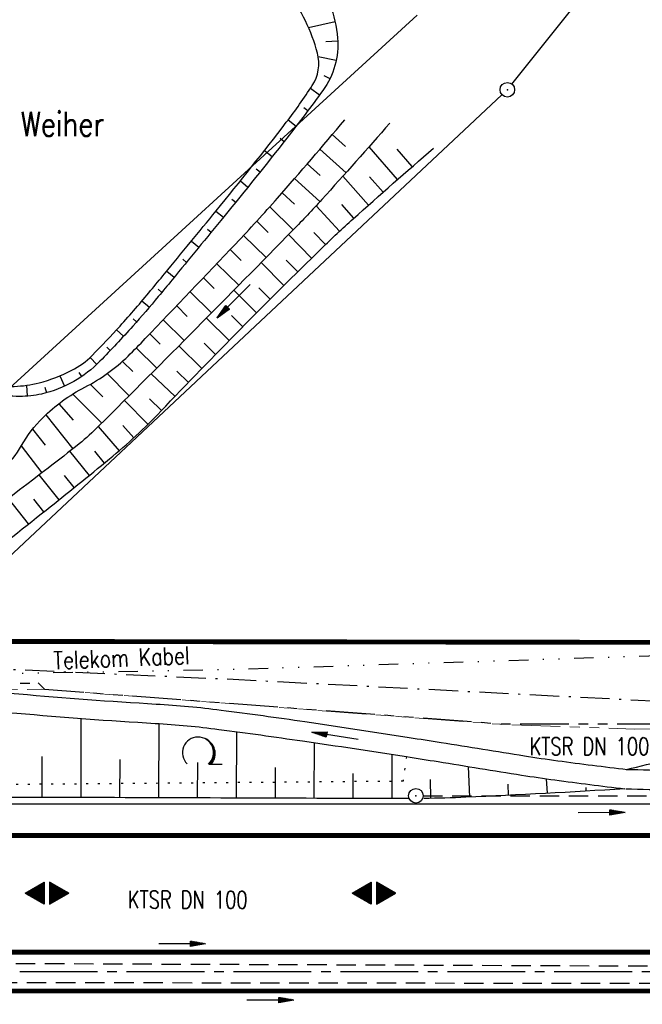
# Model space of a CAD drawing. Extents: x 0 to 1135, y 0 to 420.
# Tile 32 of 74: x 702 to 766, y 217 to 318. Entities that reach past the tile are written whole.
import ezdxf
from ezdxf.enums import TextEntityAlignment as Align

# ---------------------------------------------------------------- set-up
doc = ezdxf.new("R2010")
doc.units = 0
doc.header["$LTSCALE"] = 2
doc.header["$MEASUREMENT"] = 0
for name, pattern in [('ACHSE', [5.5, 4, -0.5, 0.5, -0.5]), ('AUSGEZOGEN', [0]), ('BAB-FM2', [2.6, 1.5, -0.5, 0.1, -0.5]), ('GESTRICH-X2', [1.5, 1, -0.5]), ('GETRENNTX3', [3.25, 1, -0.75, 0, -0.75, 0, -0.75]), ('PHANTOMX2', [5, 2.5, -0.5, 0.5, -0.5, 0.5, -0.5]), ('PUNKTX2_STR', [0.6, 0.1, -0.5])]:
    doc.linetypes.add(name, pattern=pattern)
doc.layers.get('0').update_dxf_attribs({"color": 8, "linetype": 'AUSGEZOGEN'})
for name, color, linetype in [('ACHSETOP', 250, 'ACHSE'), ('BAB_FM', 8, 'BAB-FM2'), ('BOESCHG', 8, 'AUSGEZOGEN'), ('FBRTOP', 8, 'AUSGEZOGEN'), ('GEF', 8, 'AUSGEZOGEN'), ('GRENZL', 8, 'AUSGEZOGEN'), ('GRENZL-BAB', 7, 'AUSGEZOGEN'), ('GRENZP', 8, 'AUSGEZOGEN'), ('KANAL', 200, 'GESTRICH-X2'), ('Lichtwellenleiter COLT', 8, 'PHANTOMX2'), ('Lichtwellenleiter GLH', 8, 'PHANTOMX2'), ('MULDE', 8, 'AUSGEZOGEN'), ('NUTZUNG', 8, 'PUNKTX2_STR'), ('PFEIL', 200, 'CONTINUOUS'), ('PFEILTOP', 8, 'AUSGEZOGEN'), ('SCHRIFT', 8, 'AUSGEZOGEN'), ('SCHSYMBOL', 200, 'AUSGEZOGEN'), ('Telekom', 8, 'GETRENNTX3'), ('TEXTO', 200, 'CONTINUOUS'), ('WALD', 8, 'AUSGEZOGEN')]:
    doc.layers.add(name, color=color, linetype=linetype)
doc.styles.add('ROMANS', font='romans.shx', dxfattribs={"width": 0.8})

# ---------------------------------------------------------------- blocks, each defined once
blk = doc.blocks.new('*X22')
at = {"color": 0}
for p, q in [((377.656, 181.964), (378.041, 182.35)), ((377.668, 181.985), (378.038, 182.355)), ((377.68, 182.006), (378.035, 182.361)), ((377.692, 182.027), (378.032, 182.366)), ((377.704, 182.047), (378.028, 182.372)), ((377.716, 182.068), (378.025, 182.378)), ((377.728, 182.089), (378.022, 182.383)), ((377.74, 182.11), (378.019, 182.389)), ((377.752, 182.131), (378.016, 182.394)), ((377.764, 182.152), (378.012, 182.4)), ((377.776, 182.173), (378.009, 182.406)), ((377.788, 182.194), (378.006, 182.411)), ((377.8, 182.215), (378.003, 182.417)), ((377.813, 182.236), (377.999, 182.422)), ((377.825, 182.257), (377.996, 182.428)), ((377.837, 182.277), (377.993, 182.434)), ((377.849, 182.298), (377.99, 182.439)), ((377.861, 182.319), (377.986, 182.445)), ((377.873, 182.34), (377.983, 182.45)), ((377.885, 182.361), (377.98, 182.456)), ((377.897, 182.382), (377.977, 182.462)), ((377.909, 182.403), (377.973, 182.467)), ((377.921, 182.424), (377.97, 182.473)), ((377.933, 182.445), (377.967, 182.478)), ((377.945, 182.466), (377.964, 182.484)), ((377.107, 180.991), (378.197, 182.081)), ((377.112, 181.023), (378.187, 182.097)), ((377.116, 180.991), (378.2, 182.075)), ((377.124, 181.044), (378.184, 182.103)), ((377.125, 180.991), (378.203, 182.069)), ((377.133, 180.991), (378.206, 182.064)), ((377.136, 181.065), (378.181, 182.109)), ((377.142, 180.991), (378.21, 182.058)), ((377.148, 181.085), (378.177, 182.114)), ((377.151, 180.991), (378.213, 182.053)), ((377.16, 180.991), (378.216, 182.047)), ((377.161, 181.106), (378.174, 182.12)), ((377.169, 180.991), (378.219, 182.041)), ((377.173, 181.127), (378.171, 182.125)), ((377.178, 180.991), (378.223, 182.036)), ((377.185, 181.148), (378.168, 182.131)), ((377.186, 180.991), (378.226, 182.03)), ((377.195, 180.991), (378.229, 182.025)), ((377.197, 181.169), (378.164, 182.137)), ((377.204, 180.991), (378.232, 182.019)), ((377.209, 181.19), (378.161, 182.142)), ((377.213, 180.991), (378.236, 182.013)), ((377.221, 181.211), (378.158, 182.148)), ((377.222, 180.991), (378.239, 182.008)), ((377.231, 180.991), (378.242, 182.002)), ((377.233, 181.232), (378.155, 182.153)), ((377.239, 180.991), (378.245, 181.997)), ((377.245, 181.253), (378.151, 182.159)), ((377.248, 180.991), (378.248, 181.991)), ((377.257, 181.274), (378.148, 182.165)), ((377.257, 180.991), (378.252, 181.985)), ((377.266, 180.991), (378.255, 181.98)), ((377.269, 181.295), (378.145, 182.17)), ((377.275, 180.991), (378.258, 181.974)), ((377.281, 181.316), (378.142, 182.176)), ((377.284, 180.991), (378.261, 181.969)), ((377.292, 180.991), (378.265, 181.963)), ((377.293, 181.336), (378.138, 182.181)), ((377.301, 180.991), (378.268, 181.957)), ((377.305, 181.357), (378.135, 182.187)), ((377.31, 180.991), (378.271, 181.952)), ((377.318, 181.378), (378.132, 182.193)), ((377.319, 180.991), (378.274, 181.946)), ((377.328, 180.991), (378.278, 181.941)), ((377.33, 181.399), (378.129, 182.198)), ((377.337, 180.991), (378.281, 181.935)), ((377.342, 181.42), (378.126, 182.204)), ((377.346, 180.991), (378.284, 181.929)), ((377.354, 181.441), (378.122, 182.209)), ((377.354, 180.991), (378.287, 181.924)), ((377.363, 180.991), (378.291, 181.918)), ((377.366, 181.462), (378.119, 182.215)), ((377.372, 180.991), (378.294, 181.913)), ((377.378, 181.483), (378.116, 182.221)), ((377.381, 180.991), (378.297, 181.907)), ((377.39, 181.504), (378.113, 182.226)), ((377.39, 180.991), (378.3, 181.901)), ((377.399, 180.991), (378.303, 181.896)), ((377.402, 181.525), (378.109, 182.232)), ((377.407, 180.991), (378.307, 181.89)), ((377.414, 181.546), (378.106, 182.238)), ((377.416, 180.991), (378.31, 181.884)), ((377.425, 180.991), (378.313, 181.879)), ((377.426, 181.566), (378.103, 182.243)), ((377.434, 180.991), (378.316, 181.873)), ((377.438, 181.587), (378.1, 182.249)), ((377.443, 180.991), (378.32, 181.868)), ((377.45, 181.608), (378.096, 182.254)), ((377.452, 180.991), (378.323, 181.862)), ((377.46, 180.991), (378.326, 181.856)), ((377.462, 181.629), (378.093, 182.26)), ((377.469, 180.991), (378.329, 181.851)), ((377.474, 181.65), (378.09, 182.266)), ((377.478, 180.991), (378.333, 181.845)), ((377.487, 181.671), (378.087, 182.271)), ((377.487, 180.991), (378.336, 181.84)), ((377.496, 180.991), (378.339, 181.834)), ((377.499, 181.692), (378.083, 182.277)), ((377.505, 180.991), (378.342, 181.828)), ((377.511, 181.713), (378.08, 182.282)), ((377.513, 180.991), (378.346, 181.823)), ((377.522, 180.991), (378.349, 181.817)), ((377.523, 181.734), (378.077, 182.288)), ((377.531, 180.991), (378.352, 181.812)), ((377.535, 181.755), (378.074, 182.294)), ((377.54, 180.991), (378.355, 181.806)), ((377.547, 181.776), (378.071, 182.299)), ((377.549, 180.991), (378.358, 181.8)), ((377.558, 180.991), (378.362, 181.795)), ((377.559, 181.796), (378.067, 182.305)), ((377.566, 180.991), (378.365, 181.789)), ((377.571, 181.817), (378.064, 182.31)), ((377.575, 180.991), (378.368, 181.784)), ((377.583, 181.838), (378.061, 182.316)), ((377.584, 180.991), (378.371, 181.778)), ((377.593, 180.991), (378.375, 181.772)), ((377.595, 181.859), (378.058, 182.322)), ((377.602, 180.991), (378.378, 181.767)), ((377.607, 181.88), (378.054, 182.327)), ((377.611, 180.991), (378.381, 181.761)), ((377.619, 181.901), (378.051, 182.333)), ((377.62, 180.991), (378.384, 181.756)), ((377.628, 180.991), (378.388, 181.75)), ((377.631, 181.922), (378.048, 182.338)), ((377.637, 180.991), (378.391, 181.744)), ((377.644, 181.943), (378.045, 182.344)), ((377.646, 180.991), (378.394, 181.739)), ((377.655, 180.991), (378.397, 181.733)), ((377.664, 180.991), (378.401, 181.728)), ((377.673, 180.991), (378.404, 181.722)), ((377.681, 180.991), (378.407, 181.716)), ((377.69, 180.991), (378.41, 181.711)), ((377.699, 180.991), (378.413, 181.705)), ((377.708, 180.991), (378.417, 181.7)), ((377.717, 180.991), (378.42, 181.694)), ((377.726, 180.991), (378.423, 181.688)), ((377.734, 180.991), (378.426, 181.683)), ((377.743, 180.991), (378.43, 181.677)), ((377.752, 180.991), (378.433, 181.672)), ((377.761, 180.991), (378.436, 181.666)), ((377.77, 180.991), (378.439, 181.66)), ((377.779, 180.991), (378.443, 181.655)), ((377.787, 180.991), (378.446, 181.649)), ((377.796, 180.991), (378.449, 181.644)), ((377.805, 180.991), (378.452, 181.638)), ((377.814, 180.991), (378.456, 181.632)), ((377.823, 180.991), (378.459, 181.627)), ((377.832, 180.991), (378.462, 181.621)), ((377.84, 180.991), (378.465, 181.616)), ((377.849, 180.991), (378.468, 181.61)), ((377.858, 180.991), (378.472, 181.604)), ((377.867, 180.991), (378.475, 181.599)), ((377.876, 180.991), (378.478, 181.593)), ((377.885, 180.991), (378.481, 181.588)), ((377.894, 180.991), (378.485, 181.582)), ((377.902, 180.991), (378.488, 181.576)), ((377.911, 180.991), (378.491, 181.571)), ((377.92, 180.991), (378.494, 181.565)), ((377.929, 180.991), (378.498, 181.559)), ((377.938, 180.991), (378.501, 181.554)), ((377.947, 180.991), (378.504, 181.548)), ((377.955, 180.991), (378.507, 181.543)), ((377.964, 180.991), (378.511, 181.537)), ((377.973, 180.991), (378.514, 181.531)), ((377.982, 180.991), (378.517, 181.526)), ((377.991, 180.991), (378.52, 181.52)), ((378, 180.991), (378.523, 181.515)), ((378.008, 180.991), (378.527, 181.509)), ((378.017, 180.991), (378.53, 181.503)), ((378.026, 180.991), (378.533, 181.498)), ((378.035, 180.991), (378.536, 181.492)), ((378.044, 180.991), (378.54, 181.487)), ((378.053, 180.991), (378.543, 181.481)), ((378.061, 180.991), (378.546, 181.475)), ((378.07, 180.991), (378.549, 181.47)), ((378.079, 180.991), (378.553, 181.464)), ((378.088, 180.991), (378.556, 181.459)), ((378.097, 180.991), (378.559, 181.453)), ((378.106, 180.991), (378.562, 181.447)), ((378.114, 180.991), (378.565, 181.442)), ((378.123, 180.991), (378.569, 181.436)), ((378.132, 180.991), (378.572, 181.431)), ((378.141, 180.991), (378.575, 181.425)), ((378.15, 180.991), (378.578, 181.419)), ((378.159, 180.991), (378.582, 181.414)), ((378.168, 180.991), (378.585, 181.408)), ((378.176, 180.991), (378.588, 181.403)), ((378.185, 180.991), (378.591, 181.397)), ((378.194, 180.991), (378.595, 181.391)), ((378.203, 180.991), (378.598, 181.386)), ((378.212, 180.991), (378.601, 181.38)), ((378.221, 180.991), (378.604, 181.375)), ((378.229, 180.991), (378.608, 181.369)), ((378.238, 180.991), (378.611, 181.363)), ((378.247, 180.991), (378.614, 181.358)), ((378.256, 180.991), (378.617, 181.352)), ((378.265, 180.991), (378.62, 181.347)), ((378.274, 180.991), (378.624, 181.341)), ((378.282, 180.991), (378.627, 181.335)), ((378.291, 180.991), (378.63, 181.33)), ((378.3, 180.991), (378.633, 181.324)), ((378.309, 180.991), (378.637, 181.319)), ((378.318, 180.991), (378.64, 181.313)), ((378.327, 180.991), (378.643, 181.307)), ((378.335, 180.991), (378.646, 181.302)), ((378.344, 180.991), (378.65, 181.296)), ((378.353, 180.991), (378.653, 181.291)), ((378.362, 180.991), (378.656, 181.285)), ((378.371, 180.991), (378.659, 181.279)), ((378.38, 180.991), (378.663, 181.274)), ((378.388, 180.991), (378.666, 181.268)), ((378.397, 180.991), (378.669, 181.262)), ((378.406, 180.991), (378.672, 181.257)), ((378.415, 180.991), (378.675, 181.251)), ((378.424, 180.991), (378.679, 181.246)), ((378.433, 180.991), (378.682, 181.24)), ((378.442, 180.991), (378.685, 181.234)), ((378.45, 180.991), (378.688, 181.229)), ((378.459, 180.991), (378.692, 181.223)), ((378.468, 180.991), (378.695, 181.218)), ((378.477, 180.991), (378.698, 181.212)), ((378.486, 180.991), (378.701, 181.206)), ((378.495, 180.991), (378.705, 181.201)), ((378.503, 180.991), (378.708, 181.195)), ((378.512, 180.991), (378.711, 181.19)), ((378.521, 180.991), (378.714, 181.184)), ((378.53, 180.991), (378.718, 181.178)), ((378.539, 180.991), (378.721, 181.173)), ((378.548, 180.991), (378.724, 181.167)), ((378.556, 180.991), (378.727, 181.162)), ((378.565, 180.991), (378.73, 181.156)), ((378.574, 180.991), (378.734, 181.15)), ((378.583, 180.991), (378.737, 181.145)), ((378.592, 180.991), (378.74, 181.139)), ((378.601, 180.991), (378.743, 181.134)), ((378.609, 180.991), (378.747, 181.128)), ((378.618, 180.991), (378.75, 181.122)), ((378.627, 180.991), (378.753, 181.117)), ((378.636, 180.991), (378.756, 181.111)), ((378.645, 180.991), (378.76, 181.106)), ((378.654, 180.991), (378.763, 181.1)), ((378.662, 180.991), (378.766, 181.094)), ((378.671, 180.991), (378.769, 181.089)), ((378.68, 180.991), (378.773, 181.083)), ((378.689, 180.991), (378.776, 181.078)), ((378.698, 180.991), (378.779, 181.072)), ((378.707, 180.991), (378.782, 181.066)), ((378.716, 180.991), (378.785, 181.061)), ((378.724, 180.991), (378.789, 181.055)), ((378.733, 180.991), (378.792, 181.05)), ((378.742, 180.991), (378.795, 181.044)), ((378.751, 180.991), (378.798, 181.038)), ((378.76, 180.991), (378.802, 181.033)), ((378.769, 180.991), (378.805, 181.027)), ((378.777, 180.991), (378.808, 181.022)), ((378.786, 180.991), (378.811, 181.016)), ((378.795, 180.991), (378.815, 181.01)), ((378.804, 180.991), (378.818, 181.005)), ((378.813, 180.991), (378.821, 180.999)), ((377.099, 180.568), (377.108, 180.577)), ((377.102, 180.562), (377.117, 180.577)), ((377.106, 180.556), (377.126, 180.577)), ((377.109, 180.551), (377.135, 180.577)), ((377.112, 180.545), (377.144, 180.577)), ((377.115, 180.54), (377.153, 180.577)), ((377.119, 180.534), (377.161, 180.577)), ((377.122, 180.528), (377.17, 180.577)), ((377.125, 180.523), (377.179, 180.577)), ((377.128, 180.517), (377.188, 180.577)), ((377.131, 180.512), (377.197, 180.577)), ((377.135, 180.506), (377.206, 180.577)), ((377.138, 180.5), (377.214, 180.577)), ((377.141, 180.495), (377.223, 180.577)), ((377.144, 180.489), (377.232, 180.577)), ((377.148, 180.484), (377.241, 180.577)), ((377.151, 180.478), (377.25, 180.577)), ((377.154, 180.472), (377.259, 180.577)), ((377.157, 180.467), (377.267, 180.577)), ((377.161, 180.461), (377.276, 180.577)), ((377.164, 180.456), (377.285, 180.577)), ((377.167, 180.45), (377.294, 180.577)), ((377.17, 180.444), (377.303, 180.577)), ((377.174, 180.439), (377.312, 180.577)), ((377.177, 180.433), (377.32, 180.577)), ((377.18, 180.428), (377.329, 180.577)), ((377.183, 180.422), (377.338, 180.577)), ((377.186, 180.416), (377.347, 180.577)), ((377.19, 180.411), (377.356, 180.577)), ((377.193, 180.405), (377.365, 180.577)), ((377.196, 180.4), (377.373, 180.577)), ((377.199, 180.394), (377.382, 180.577)), ((377.203, 180.388), (377.391, 180.577)), ((377.206, 180.383), (377.4, 180.577)), ((377.209, 180.377), (377.409, 180.577)), ((377.212, 180.372), (377.418, 180.577)), ((377.216, 180.366), (377.427, 180.577)), ((377.219, 180.36), (377.435, 180.577)), ((377.222, 180.355), (377.444, 180.577)), ((377.225, 180.349), (377.453, 180.577)), ((377.229, 180.344), (377.462, 180.577)), ((377.232, 180.338), (377.471, 180.577)), ((377.235, 180.332), (377.48, 180.577)), ((377.238, 180.327), (377.488, 180.577)), ((377.241, 180.321), (377.497, 180.577)), ((377.245, 180.315), (377.506, 180.577)), ((377.248, 180.31), (377.515, 180.577)), ((377.251, 180.304), (377.524, 180.577)), ((377.254, 180.299), (377.533, 180.577)), ((377.258, 180.293), (377.541, 180.577)), ((377.261, 180.287), (377.55, 180.577)), ((377.264, 180.282), (377.559, 180.577)), ((377.267, 180.276), (377.568, 180.577)), ((377.271, 180.271), (377.577, 180.577)), ((377.274, 180.265), (377.586, 180.577)), ((377.277, 180.259), (377.594, 180.577)), ((377.28, 180.254), (377.603, 180.577)), ((377.284, 180.248), (377.612, 180.577)), ((377.287, 180.243), (377.621, 180.577)), ((377.29, 180.237), (377.63, 180.577)), ((377.293, 180.231), (377.639, 180.577)), ((377.296, 180.226), (377.647, 180.577)), ((377.3, 180.22), (377.656, 180.577)), ((377.303, 180.215), (377.665, 180.577)), ((377.306, 180.209), (377.674, 180.577)), ((377.309, 180.203), (377.683, 180.577)), ((377.313, 180.198), (377.692, 180.577)), ((377.316, 180.192), (377.701, 180.577)), ((377.319, 180.187), (377.709, 180.577)), ((377.322, 180.181), (377.718, 180.577)), ((377.326, 180.175), (377.727, 180.577)), ((377.329, 180.17), (377.736, 180.577)), ((377.332, 180.164), (377.745, 180.577)), ((377.335, 180.159), (377.754, 180.577)), ((377.339, 180.153), (377.762, 180.577)), ((377.342, 180.147), (377.771, 180.577)), ((377.345, 180.142), (377.78, 180.577)), ((377.348, 180.136), (377.789, 180.577)), ((377.351, 180.131), (377.798, 180.577)), ((377.355, 180.125), (377.807, 180.577)), ((377.358, 180.119), (377.815, 180.577)), ((377.361, 180.114), (377.824, 180.577)), ((377.364, 180.108), (377.833, 180.577)), ((377.368, 180.103), (377.842, 180.577)), ((377.371, 180.097), (377.851, 180.577)), ((377.374, 180.091), (377.86, 180.577)), ((377.377, 180.086), (377.868, 180.577)), ((377.381, 180.08), (377.877, 180.577)), ((377.384, 180.075), (377.886, 180.577)), ((377.387, 180.069), (377.895, 180.577)), ((377.39, 180.063), (377.904, 180.577)), ((377.394, 180.058), (377.913, 180.577)), ((377.397, 180.052), (377.921, 180.577)), ((377.4, 180.047), (377.93, 180.577)), ((377.403, 180.041), (377.939, 180.577)), ((377.406, 180.035), (377.948, 180.577)), ((377.41, 180.03), (377.957, 180.577)), ((377.413, 180.024), (377.966, 180.577)), ((377.416, 180.018), (377.975, 180.577)), ((377.419, 180.013), (377.983, 180.577)), ((377.423, 180.007), (377.992, 180.577)), ((377.426, 180.002), (378.001, 180.577)), ((377.429, 179.996), (378.01, 180.577)), ((377.432, 179.99), (378.019, 180.577)), ((377.436, 179.985), (378.028, 180.577)), ((377.439, 179.979), (378.036, 180.577)), ((377.442, 179.974), (378.045, 180.577)), ((377.445, 179.968), (378.054, 180.577)), ((377.449, 179.962), (378.063, 180.577)), ((377.452, 179.957), (378.072, 180.577)), ((377.455, 179.951), (378.081, 180.577)), ((377.458, 179.946), (378.089, 180.577)), ((377.461, 179.94), (378.098, 180.577)), ((377.465, 179.934), (378.107, 180.577)), ((377.468, 179.929), (378.116, 180.577)), ((377.471, 179.923), (378.125, 180.577)), ((377.474, 179.918), (378.134, 180.577)), ((377.478, 179.912), (378.142, 180.577)), ((377.481, 179.906), (378.151, 180.577)), ((377.484, 179.901), (378.16, 180.577)), ((377.487, 179.895), (378.169, 180.577)), ((377.491, 179.89), (378.178, 180.577)), ((377.494, 179.884), (378.187, 180.577)), ((377.497, 179.878), (378.196, 180.577)), ((377.5, 179.873), (378.204, 180.577)), ((377.504, 179.867), (378.213, 180.577)), ((377.507, 179.862), (378.222, 180.577)), ((377.51, 179.856), (378.231, 180.577)), ((377.513, 179.85), (378.24, 180.577)), ((377.516, 179.845), (378.249, 180.577)), ((377.52, 179.839), (378.257, 180.577)), ((377.523, 179.834), (378.266, 180.577)), ((377.526, 179.828), (378.275, 180.577)), ((377.529, 179.822), (378.284, 180.577)), ((377.533, 179.817), (378.293, 180.577)), ((377.536, 179.811), (378.302, 180.577)), ((377.539, 179.806), (378.31, 180.577)), ((377.542, 179.8), (378.319, 180.577)), ((377.546, 179.794), (378.328, 180.577)), ((377.549, 179.789), (378.337, 180.577)), ((377.552, 179.783), (378.346, 180.577)), ((377.555, 179.778), (378.355, 180.577)), ((377.559, 179.772), (378.363, 180.577)), ((377.562, 179.766), (378.372, 180.577)), ((377.565, 179.761), (378.381, 180.577)), ((377.568, 179.755), (378.39, 180.577)), ((377.571, 179.75), (378.399, 180.577)), ((377.575, 179.744), (378.408, 180.577)), ((377.578, 179.738), (378.416, 180.577)), ((377.581, 179.733), (378.425, 180.577)), ((377.584, 179.727), (378.434, 180.577)), ((377.588, 179.722), (378.443, 180.577)), ((377.591, 179.716), (378.452, 180.577)), ((377.594, 179.71), (378.461, 180.577)), ((377.597, 179.705), (378.47, 180.577)), ((377.601, 179.699), (378.478, 180.577)), ((377.604, 179.693), (378.487, 180.577)), ((377.607, 179.688), (378.496, 180.577)), ((377.61, 179.682), (378.505, 180.577)), ((377.614, 179.677), (378.514, 180.577)), ((377.617, 179.671), (378.523, 180.577)), ((377.62, 179.665), (378.531, 180.577)), ((377.623, 179.66), (378.54, 180.577)), ((377.626, 179.654), (378.549, 180.577)), ((377.63, 179.649), (378.558, 180.577)), ((377.633, 179.643), (378.567, 180.577)), ((377.636, 179.637), (378.576, 180.577)), ((377.639, 179.632), (378.584, 180.577)), ((377.643, 179.626), (378.593, 180.577)), ((377.646, 179.621), (378.602, 180.577)), ((377.649, 179.615), (378.611, 180.577)), ((377.652, 179.609), (378.62, 180.577)), ((377.656, 179.604), (378.629, 180.577)), ((377.659, 179.598), (378.637, 180.577)), ((377.662, 179.593), (378.646, 180.577)), ((377.665, 179.587), (378.655, 180.577)), ((377.669, 179.581), (378.664, 180.577)), ((377.672, 179.576), (378.673, 180.577)), ((377.675, 179.57), (378.682, 180.577)), ((377.678, 179.565), (378.69, 180.577)), ((377.681, 179.559), (378.699, 180.577)), ((377.685, 179.553), (378.708, 180.577)), ((377.688, 179.548), (378.717, 180.577)), ((377.691, 179.542), (378.726, 180.577)), ((377.694, 179.537), (378.735, 180.577)), ((377.698, 179.531), (378.744, 180.577)), ((377.701, 179.525), (378.752, 180.577)), ((377.704, 179.52), (378.761, 180.577)), ((377.707, 179.514), (378.77, 180.577)), ((377.711, 179.509), (378.779, 180.577)), ((377.714, 179.503), (378.788, 180.577)), ((377.717, 179.497), (378.797, 180.577)), ((377.72, 179.492), (378.805, 180.577)), ((377.724, 179.486), (378.814, 180.577)), ((377.733, 179.469), (378.806, 180.542)), ((377.736, 179.464), (378.794, 180.521)), ((377.74, 179.458), (378.781, 180.5)), ((377.743, 179.453), (378.769, 180.479)), ((377.746, 179.447), (378.757, 180.458)), ((377.749, 179.441), (378.745, 180.437)), ((377.753, 179.436), (378.733, 180.416)), ((377.756, 179.43), (378.721, 180.395)), ((377.759, 179.425), (378.709, 180.374)), ((377.762, 179.419), (378.697, 180.353)), ((377.766, 179.413), (378.685, 180.333)), ((377.769, 179.408), (378.673, 180.312)), ((377.772, 179.402), (378.661, 180.291)), ((377.775, 179.396), (378.649, 180.27)), ((377.779, 179.391), (378.637, 180.249)), ((377.782, 179.385), (378.624, 180.228)), ((377.785, 179.38), (378.612, 180.207)), ((377.788, 179.374), (378.6, 180.186)), ((377.791, 179.368), (378.588, 180.165)), ((377.795, 179.363), (378.576, 180.144)), ((377.798, 179.357), (378.564, 180.123)), ((377.801, 179.352), (378.552, 180.103)), ((377.804, 179.346), (378.54, 180.082)), ((377.808, 179.34), (378.528, 180.061)), ((377.811, 179.335), (378.516, 180.04)), ((377.814, 179.329), (378.504, 180.019)), ((377.817, 179.324), (378.492, 179.998)), ((377.821, 179.318), (378.48, 179.977)), ((377.824, 179.312), (378.468, 179.956)), ((377.827, 179.307), (378.455, 179.935)), ((377.83, 179.301), (378.443, 179.914)), ((377.834, 179.296), (378.431, 179.893)), ((377.837, 179.29), (378.419, 179.872)), ((377.84, 179.284), (378.407, 179.852)), ((377.843, 179.279), (378.395, 179.831)), ((377.846, 179.273), (378.383, 179.81)), ((377.85, 179.268), (378.371, 179.789)), ((377.853, 179.262), (378.359, 179.768)), ((377.856, 179.256), (378.347, 179.747)), ((377.859, 179.251), (378.335, 179.726)), ((377.863, 179.245), (378.323, 179.705)), ((377.866, 179.24), (378.311, 179.684)), ((377.869, 179.234), (378.298, 179.663)), ((377.872, 179.228), (378.286, 179.642)), ((377.876, 179.223), (378.274, 179.622)), ((377.879, 179.217), (378.262, 179.601)), ((377.882, 179.212), (378.25, 179.58)), ((377.885, 179.206), (378.238, 179.559)), ((377.889, 179.2), (378.226, 179.538)), ((377.892, 179.195), (378.214, 179.517)), ((377.895, 179.189), (378.202, 179.496)), ((377.898, 179.184), (378.19, 179.475)), ((377.901, 179.178), (378.178, 179.454)), ((377.905, 179.172), (378.166, 179.433)), ((377.908, 179.167), (378.154, 179.412)), ((377.911, 179.161), (378.142, 179.391)), ((377.914, 179.156), (378.129, 179.371)), ((377.918, 179.15), (378.117, 179.35)), ((377.921, 179.144), (378.105, 179.329)), ((377.924, 179.139), (378.093, 179.308)), ((377.927, 179.133), (378.081, 179.287)), ((377.931, 179.128), (378.069, 179.266)), ((377.934, 179.122), (378.057, 179.245)), ((377.937, 179.116), (378.045, 179.224)), ((377.94, 179.111), (378.033, 179.203)), ((377.944, 179.105), (378.021, 179.182)), ((377.947, 179.1), (378.009, 179.161)), ((377.95, 179.094), (377.997, 179.141)), ((377.953, 179.088), (377.985, 179.12)), ((377.956, 179.083), (377.972, 179.099))]:
    blk.add_line(p, q, dxfattribs=at)
blk = doc.blocks.new('HOCHP')
for points in [[(-0.01, 2.24), (-1.15, 0.27), (1.12, 0.27)], [(-0.01, -2.24), (-1.15, -0.27), (1.12, -0.27)]]:
    blk.add_lwpolyline(points, close=True)
at = {"xscale": 1.311372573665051, "yscale": 1.311372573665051, "zscale": 1.311372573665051}
blk.add_blockref('*X22', (-495.66, -237.08), dxfattribs=at)
blk = doc.blocks.new('LW')
at = {"color": 0}
blk.add_line((1.18, 0), (2.58, 0), dxfattribs=at)
for centre, radius, start, end in [((0.07, 1.19), 1.6, 312.7202, 226.7249), ((0.17, 1.08), 1.68, 321.1992, 68.9844), ((0.08, 1.13), 1.67, 319.2916, 65.2101)]:
    blk.add_arc(centre, radius, start, end, dxfattribs=at)
blk = doc.blocks.new('GST')
at = {"color": 0}
blk.add_circle((0, 0), 0.75, dxfattribs=at)
blk.add_point((0, 0), dxfattribs=at)
blk = doc.blocks.new('10')
blk.add_blockref('GST', (0, 0))
blk = doc.blocks.new('PFEIL2')
at = {"color": 0}
for p, q in [((0.88, 0), (-2.4, -0.01)), ((0.88, -0.27), (0.88, 0.28)), ((0.88, 0.28), (2.43, 0.01)), ((0.91, 0.27), (0.88, 0.26)), ((0.97, 0.26), (0.88, 0.25)), ((1.02, 0.25), (0.88, 0.23)), ((1.07, 0.24), (0.88, 0.21)), ((1.13, 0.23), (0.88, 0.19)), ((1.18, 0.22), (0.88, 0.17)), ((1.24, 0.21), (0.88, 0.15)), ((1.29, 0.21), (0.88, 0.14)), ((1.34, 0.2), (0.88, 0.12)), ((1.4, 0.19), (0.88, 0.1)), ((1.45, 0.18), (0.88, 0.08)), ((1.51, 0.17), (0.88, 0.06)), ((1.56, 0.16), (0.88, 0.04)), ((1.61, 0.15), (0.88, 0.02)), ((1.67, 0.14), (0.88, 0.01)), ((1.72, 0.13), (0.88, -0.01)), ((1.78, 0.12), (0.88, -0.03)), ((1.83, 0.11), (0.88, -0.05)), ((1.88, 0.1), (0.88, -0.07)), ((1.94, 0.09), (0.88, -0.09)), ((2.05, 0.08), (0.88, -0.12)), ((1.99, 0.08), (0.88, -0.11)), ((2.1, 0.07), (0.88, -0.14)), ((2.15, 0.06), (0.88, -0.16)), ((2.21, 0.05), (0.88, -0.18)), ((2.26, 0.04), (0.88, -0.2)), ((2.32, 0.03), (0.88, -0.22)), ((2.37, 0.02), (0.88, -0.23)), ((2.42, 0.01), (0.88, -0.25)), ((2.43, 0.01), (0.88, -0.27))]:
    blk.add_line(p, q, dxfattribs=at)

msp = doc.modelspace()

# ---------------------------------------------------------------- linework, layer by layer
at = {"layer": 'ACHSETOP'}
msp.add_lwpolyline([(25, 220.37), (70.24, 220.37), (320.24, 220.37), (570.24, 220.37), (770.24, 220.37), (895.24, 220.37), (945.24, 220.37), (950, 220.37)], dxfattribs=at)
at = {"layer": 'BAB_FM', "flags": 128}
msp.add_lwpolyline([(474.2, 248.75), (524.19, 252.02), (574.19, 254.31), (624.19, 253.39), (660.19, 253.08), (672.19, 252.78), (724.19, 250.46), (774.19, 247.88), (824.19, 248.07), (874.19, 250.83), (924.19, 250.61), (950, 250.45)], dxfattribs=at)
at = {"layer": 'BOESCHG'}
for p, q in [((731.95, 317.52), (734.69, 318.13)), ((733.74, 316.09), (734.96, 316.15)), ((732.94, 314.54), (734.8, 314.16)), ((733.53, 312.58), (734.16, 312.27)), ((732.15, 311.27), (733.09, 310.59)), ((731.46, 309.3), (731.9, 308.98)), ((729.86, 308.02), (730.69, 307.39)), ((739.79, 307.07), (739.79, 307.07)), ((729.05, 306.13), (729.46, 305.81)), ((734.4, 306.51), (735.77, 305.29)), ((733.11, 305), (735.81, 302.58)), ((741.12, 301.89), (738.18, 305.25)), ((738.46, 305.57), (738.46, 305.57)), ((742.63, 303.21), (741.07, 304.99)), ((727.42, 304.87), (728.22, 304.24)), ((744.14, 304.52), (744.14, 304.52)), ((726.58, 302.99), (726.98, 302.67)), ((731.82, 303.49), (733.14, 302.29)), ((730.52, 301.99), (733.13, 299.61)), ((738.12, 299.24), (735.48, 302.22)), ((739.62, 300.57), (738.23, 302.15)), ((724.94, 301.74), (725.72, 301.11)), ((729.24, 300.53), (730.51, 299.34)), ((724.08, 299.87), (724.47, 299.56)), ((727.96, 299.07), (730.38, 296.7)), ((735.15, 296.57), (732.73, 299.18)), ((736.63, 297.91), (735.38, 299.31)), ((722.43, 298.64), (723.2, 298.01)), ((726.62, 297.59), (727.8, 296.43)), ((721.55, 296.77), (721.94, 296.46)), ((725.27, 296.12), (727.58, 293.85)), ((732.27, 293.79), (729.9, 296.21)), ((733.7, 295.19), (732.51, 296.43)), ((719.9, 295.54), (720.67, 294.91)), ((723.9, 294.67), (725.04, 293.55)), ((719.01, 293.68), (719.4, 293.36)), ((722.52, 293.22), (724.78, 291)), ((729.42, 290.98), (727.08, 293.34)), ((730.84, 292.39), (729.67, 293.58)), ((717.36, 292.45), (718.13, 291.82)), ((721.14, 291.77), (722.26, 290.67)), ((716.48, 290.59), (716.86, 290.27)), ((719.77, 290.33), (721.97, 288.15)), ((726.59, 288.16), (724.26, 290.48)), ((728.01, 289.57), (726.84, 290.74)), ((714.82, 289.39), (715.58, 288.74)), ((718.39, 288.88), (719.47, 287.8)), ((725.19, 286.74), (724.02, 287.89)), ((713.9, 287.56), (714.26, 287.23)), ((717.01, 287.44), (719.15, 285.31)), ((723.78, 285.31), (721.44, 287.61)), ((712.2, 286.41), (712.92, 285.75)), ((715.62, 285.99), (716.68, 284.94)), ((720.99, 282.45), (718.61, 284.76)), ((722.38, 283.88), (721.2, 285.03)), ((711.2, 284.63), (711.56, 284.29)), ((714.23, 284.56), (716.33, 282.47)), ((709.48, 283.57), (710.16, 282.85)), ((712.8, 283.17), (713.86, 282.11)), ((708.31, 282.04), (708.61, 281.6)), ((711.23, 281.91), (713.51, 279.63)), ((718.22, 279.57), (715.77, 281.9)), ((719.6, 281.01), (718.39, 282.17)), ((702.93, 280.71), (703.02, 279.58)), ((706.38, 281.68), (706.86, 280.63)), ((709.5, 280.82), (710.8, 279.52)), ((704.83, 280.51), (704.99, 279.94)), ((707.69, 279.8), (710.68, 276.8)), ((706.26, 278.81), (707.75, 277.12)), ((715.44, 276.69), (713.02, 279.14)), ((716.84, 278.12), (715.59, 279.3)), ((704.91, 277.66), (707.69, 274.16)), ((703.57, 276.2), (704.84, 274.56)), ((712.49, 273.98), (710.35, 276.48)), ((713.99, 275.31), (712.84, 276.56)), ((702.4, 274.47), (704.53, 271.7)), ((709.41, 271.44), (707.39, 273.93)), ((710.96, 272.7), (709.95, 273.94)), ((706.29, 268.93), (704.25, 271.49)), ((707.85, 270.18), (706.84, 271.44)), ((703.15, 266.45), (701.08, 269.06)), ((704.72, 267.69), (703.7, 268.98)), ((708.54, 246.42), (708.51, 238.28)), ((716.54, 245.89), (716.51, 238.26)), ((724.54, 245.06), (724.51, 238.23)), ((732.53, 243.94), (732.51, 238.2)), ((704.51, 242.52), (704.51, 238.29)), ((712.53, 242.21), (712.51, 238.27)), ((740.53, 242.73), (740.51, 238.18)), ((720.53, 241.9), (720.51, 238.25)), ((728.53, 241.36), (728.51, 238.21)), ((748.37, 241.48), (748.51, 238.33)), ((736.52, 240.77), (736.51, 238.19)), ((744.48, 240.15), (744.51, 238.2)), ((756.42, 240.21), (756.5, 238.72)), ((752.45, 239.67), (752.51, 238.51)), ((760.47, 239.31), (760.5, 238.94))]:
    msp.add_line(p, q, dxfattribs=at)
for points in [[(371.8, 194.57, 0.000005), (348.63, 194.62, 0.000007), (332.46, 194.65, 0.000063)], [(371.8, 193.57, 0.000005), (348.63, 193.62, 0.000007), (332.46, 193.65, 0.000063)], [(732.48, 322.94, -0.142124), (734.94, 316.44, -0.178812), (733.43, 311.05, -0.009029), (729.72, 306.14, -0.005366), (723.25, 298.06, -0.000241), (717.92, 291.56, -0.000908), (716.5, 289.84, -0.010908), (713.87, 286.79, -0.008889), (710.49, 283.18, -0.072533), (707.79, 281.1, -0.06985), (704.49, 279.81, -0.059684), (702.24, 279.56, -0.047872), (699.43, 279.84, -0.04762), (696.46, 280.74, -0.041453), (693.29, 282.35, -0.054964), (690.76, 284.33, -0.119517), (689.97, 285.59, -0.075739), (689.62, 287.58, -0.052341), (689.87, 290.49, -0.011637), (691, 295.69, 0.010202), (692.3, 301.61, 0.004247), (694.12, 311.24, 0.003548), (696.12, 322.81, 0.041147)], [(675.65, 248.17, -0.075708), (675.21, 249.61, -0.133805), (675.32, 250.46, -0.048848), (676.15, 252.06, -0.0613), (677.08, 253.15, -0.008698), (678.47, 254.38, -0.00284), (682.82, 258.07, -0.019196), (693.82, 266.6, 0.031337), (700.43, 271.99, 0.077282), (702.42, 274.51, -0.068731), (704.61, 277.37, -0.076237), (708.94, 280.51, 0.074303), (713.39, 283.72, 0.008354), (715.16, 285.51, 0.001563), (724.47, 295.28, 0.00926), (728.77, 299.98, 0.005569), (735.68, 308.02)], [(681.64, 248.54, -0.003785), (685.55, 252.08, -0.010549), (686.99, 253.31, -0.000161), (694.56, 259.5, -0.000471), (697.15, 261.61, -0.003539), (704.95, 267.87, 0.004222), (711.47, 273.13, 0.031271), (716.75, 278.03, -0.009558), (733.3, 294.8, -0.010738), (736.55, 297.84, -0.00434), (744.82, 305.11)], [(764.68, 241.17, -0.005118), (768.81, 242.16, -0.018906), (769.94, 242.37, -0.006489), (786.1, 244.56, -0.021047), (791.12, 244.96, -0.001287), (803.39, 245.38, 0.001126), (817.41, 245.87, 0.000145), (838.99, 246.67, 0.000259), (851.07, 247.13, 0.009836), (867.97, 248.11, -0.012056), (881.76, 248.85, -0.009261), (899.39, 249.05, 0.005267), (930.37, 249.14, 0.000424), (950, 249.42, 0.0019)], [(764.49, 239.18, -0.004677), (748.15, 238.31, -0.007697), (743.82, 238.19, -0.000328)], [(742.19, 238.17, -0.001067), (741.59, 238.18, -0.000328), (724.03, 238.23, 0.00033), (706.52, 238.29, 0.002136), (700.28, 238.28, 0.001094), (681.18, 238.13)]]:
    msp.add_lwpolyline(points, format="xyb", dxfattribs=at)
at = {"layer": 'BOESCHG', "flags": 128}
msp.add_lwpolyline([(690.84, 290.22, 0.058357), (690.64, 287.72, 0.098544), (690.99, 286.27, 0.104579), (691.58, 285.48, 0.032901), (694.05, 283.58, 0.03228), (697.39, 281.64, 0.053689), (699.57, 280.83, 0.068614), (701.67, 280.6, 0.056283), (704.23, 280.96, 0.055822), (707.6, 282.25, 0.078346), (709.68, 283.77, 0.012207), (712.56, 286.8, 0.010556), (715.71, 290.46, 0.001151), (717.13, 292.17, 0.000305), (722.45, 298.66, 0.00788), (729.67, 307.77, 0.019796), (732.34, 311.55, 0.211299), (732.87, 314.89, 0.097928), (729.79, 321.22, 0.055519), (724.93, 326.34, -0.039091), (717.8, 333.38, -0.065369), (711.2, 343.38, 0.11621), (706.9, 348.66, 0.106099), (704.31, 349.89, 0.200242), (702.77, 349.63, 0.152936), (701.28, 347.89, 0.060599), (699.68, 342.43, 0.026396), (698.45, 331.42, -0.032047), (697.34, 322.36, -0.001441), (694.99, 310.08, -0.002013), (693.24, 301.3, -0.007715), (691.92, 295.26, 0.009249)], format="xyb", close=True, dxfattribs=at)
at = {"layer": 'FBRTOP'}
msp.add_lwpolyline([(681.18, 237.62), (770.24, 237.62), (895.24, 237.62), (945.24, 237.62), (950, 237.62)], dxfattribs=at)
at = {"layer": 'FBRTOP', "const_width": 0.5}
msp.add_lwpolyline([(25, 234.37), (70.24, 234.37), (320.24, 234.37), (570.24, 234.37), (770.24, 234.37), (895.24, 234.37), (945.24, 234.37), (950, 234.37)], dxfattribs=at)
for points in [[(669.01, 222.37, -0.000001), (670.24, 222.37, 0.000001), (770.24, 222.37), (786.31, 222.37)], [(668.27, 218.37, -0.000001), (670.24, 218.37, 0.000001), (770.24, 218.37), (786.29, 218.37)]]:
    msp.add_lwpolyline(points, format="xyb", dxfattribs=at)
at = {"layer": 'GRENZL'}
for p, q in [((752.88, 311.7), (788.52, 356.37)), ((677.89, 259.11), (743.14, 318.78)), ((751.86, 310.6), (692.4, 254.87))]:
    msp.add_line(p, q, dxfattribs=at)
at = {"layer": 'GRENZL-BAB', "const_width": 0.5}
msp.add_lwpolyline([(692.6, 254.36), (880.9, 254.09)], dxfattribs=at)
at = {"layer": 'KANAL'}
for p, q in [((743.74, 238.47), (776.51, 238.44)), ((671.83, 221.33), (776.45, 220.92)), ((672.97, 219.29), (776.42, 219.16))]:
    msp.add_line(p, q, dxfattribs=at)
at = {"layer": 'Lichtwellenleiter COLT', "lineweight": 0, "flags": 128}
msp.add_lwpolyline([(950, 270.72), (925.45, 275.5), (918.9, 274.95), (888.93, 254.69), (880.86, 250.6), (875.72, 249.65), (825.78, 247.28), (790.43, 245.68), (765.5, 245.31), (751.64, 245.82), (704.51, 249.43), (696.5, 249.3), (647.46, 248.91)], dxfattribs=at)
at = {"layer": 'Lichtwellenleiter GLH', "flags": 128}
for points in [[(704.13, 250.08), (704.78, 249.43), (751.77, 245.87), (790.63, 245.86), (825.86, 247.22), (881.4, 249.53), (919.16, 274.95), (940.26, 272.08), (950, 270.36)], [(646.28, 249.2), (704.13, 250.08)]]:
    msp.add_lwpolyline(points, dxfattribs=at)
at = {"layer": 'MULDE', "flags": 128}
msp.add_lwpolyline([(740.32, 307.68, -0.004034), (733.32, 299.82, -0.00982), (730.35, 296.67, -0.00266), (710.39, 276.52, -0.027631), (708.36, 274.69, -0.004828), (705.15, 272.18, -0.001334), (693.42, 263.22, -0.004958), (686.68, 258.2, 0.005861), (680.99, 253.95, 0.064694), (680.38, 253.34, 0.015169), (678.24, 250.39)], format="xyb", dxfattribs=at)
at = {"layer": 'MULDE'}
for points in [[(687.75, 253.93, 0.050459), (691.13, 250.94, 0.117614), (693.16, 250.11, 0.006971), (698.2, 249.39, 0.008942), (702.15, 248.96, 0.008613), (716.28, 247.91, -0.01821), (722.95, 247.29, -0.003654), (731.59, 246.1, -0.002938), (742.32, 244.47, -0.001037), (745.59, 243.95, 0.000395), (754.17, 242.58, 0.00657), (757.59, 242.07, 0.003146), (764.75, 241.17)], [(686.25, 252.68, 0.056333), (690.22, 249.08, 0.117694), (692.4, 248.19, 0.006893), (697.81, 247.42, 0.009067), (701.95, 246.97, 0.008357), (716.17, 245.92, -0.018087), (722.73, 245.3, -0.003645), (731.34, 244.11, -0.002935), (742.02, 242.5, -0.00104), (745.28, 241.98, 0.000395), (753.88, 240.6, 0.00657), (757.31, 240.09, 0.003148), (764.49, 239.18)], [(764.64, 241.18, 0.00102), (774.19, 240.99, 0.004151), (776.54, 240.96, 0.000051), (811.22, 240.92, 0.000706), (813.62, 240.92, 0.000545)], [(764.6, 239.18, 0.00102), (774.17, 238.99, 0.003901), (776.37, 238.96, 0.000051)]]:
    msp.add_lwpolyline(points, format="xyb", dxfattribs=at)
at = {"layer": 'NUTZUNG'}
for p, q in [((742.02, 242.5), (741.68, 239.96)), ((741.68, 239.96), (681.16, 239.45))]:
    msp.add_line(p, q, dxfattribs=at)
at = {"layer": 'Telekom', "flags": 128}
msp.add_lwpolyline([(705.65, 411.69), (695.11, 379.15), (692.89, 355.96), (687.68, 317.17), (686.43, 305.56), (678.28, 263.35), (675.93, 258.02), (677.92, 249.01), (687.67, 250.8), (724.4, 251.49), (792.46, 253.69)], dxfattribs=at)

# ---------------------------------------------------------------- block references
at = {"layer": 'GEF', "rotation": 269.9998740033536}
for p in [(705.04, 228.43), (738.68, 228.43)]:
    msp.add_blockref('HOCHP', p, dxfattribs=at)
at = {"layer": 'GRENZP'}
msp.add_blockref('GST', (752.41, 311.12), dxfattribs=at)
at = {"layer": 'PFEIL'}
for p, rotation in [((762.09, 236.73), 359.9568354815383), ((718.94, 223.22), 359.7811354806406), ((728.02, 217.43), 359.9230354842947)]:
    msp.add_blockref('PFEIL2', p, dxfattribs=dict(at, rotation=rotation))
at = {"layer": 'PFEILTOP'}
for p, rotation in [((724.25, 289.36), 225.1274170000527), ((734.69, 244.66), 171.1876307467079)]:
    msp.add_blockref('PFEIL2', p, dxfattribs=dict(at, rotation=rotation))
at = {"layer": 'SCHSYMBOL', "rotation": 3.548496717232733e-05}
msp.add_blockref('10', (743, 238.47), dxfattribs=at)
at = {"layer": 'WALD'}
msp.add_blockref('LW', (720.5, 241.72), dxfattribs=at)

# ---------------------------------------------------------------- texts
at = {"layer": 'SCHRIFT', "style": 'ROMANS', "width": 0.8}
msp.add_text('Weiher', height=2.5, dxfattribs=at).set_placement((702.36, 306.34))
at = {"layer": 'Telekom', "style": 'ROMANS', "width": 0.8}
msp.add_text('Telekom Kabel', height=1.8, rotation=2.2737, dxfattribs=at).set_placement((705.75, 251.48))
at = {"layer": 'TEXTO', "style": 'ROMANS', "width": 0.75}
for rotation, p in [(359.9568, (760.86, 242.65)), (359.7811, (719.52, 226.87))]:
    msp.add_text('KTSR DN 100', height=1.8, rotation=rotation, dxfattribs=at).set_placement(p, align=Align.CENTER)

doc.saveas('drawing.dxf')
